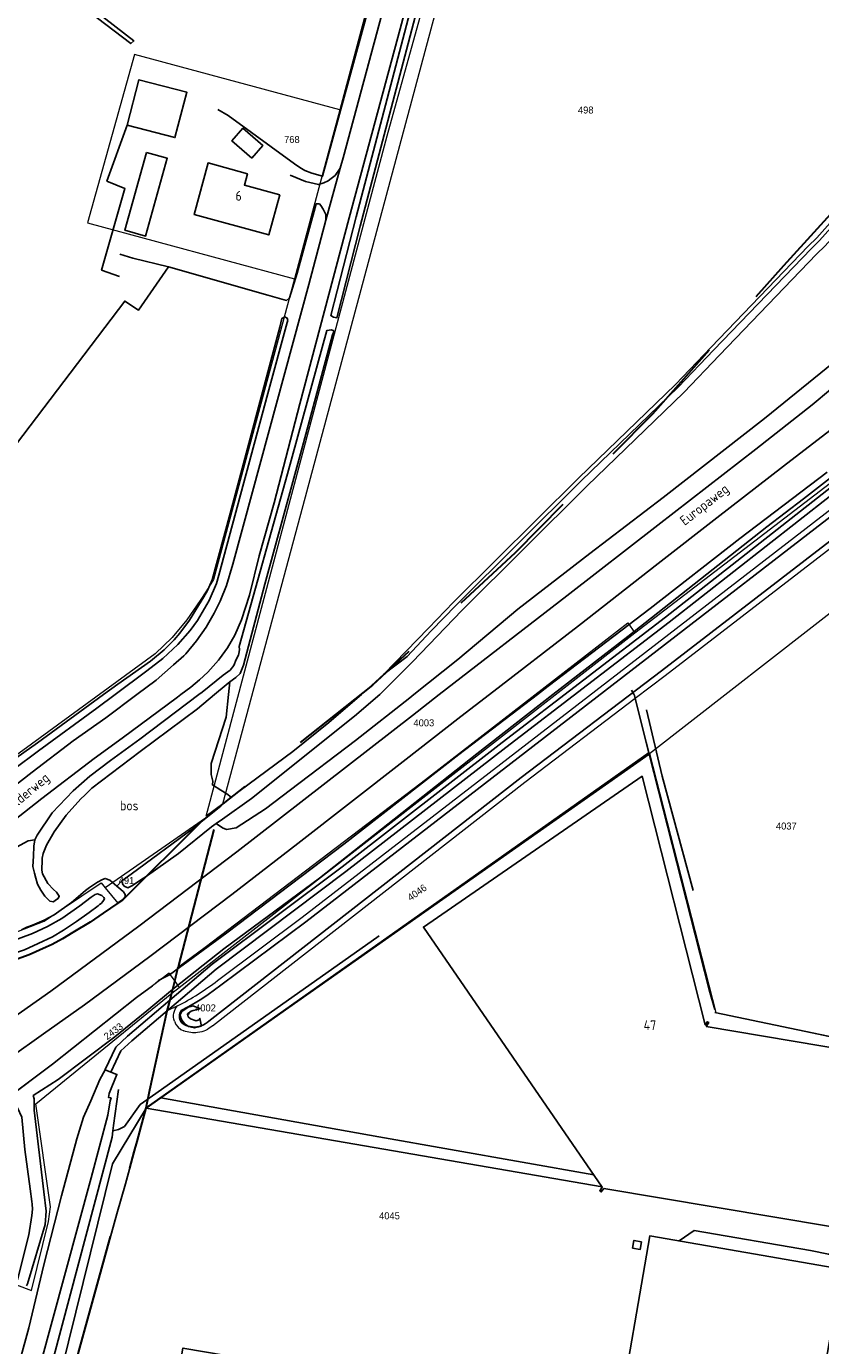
# Model space of a CAD drawing. Header units: metres. Extents: x 233829 to 239427, y 444283 to 448222.
# Tile 124 of 171: x 237252 to 237457, y 446332 to 446672. Entities that reach past the tile are written whole.
import ezdxf
from ezdxf.enums import TextEntityAlignment as Align

# ---------------------------------------------------------------- set-up
doc = ezdxf.new("R2010")
doc.units = ezdxf.units.M
doc.header["$MEASUREMENT"] = 0
doc.linetypes.add('DGN3', pattern=[54.868356, 36.578904, -18.289452])
for name, color, linetype in [('BIJGEBOUW', 4, 'Continuous'), ('CULTUURAANDUIDING', 253, 'Continuous'), ('DAKRAND-BYG', 4, 'Continuous'), ('Goud-kadastrale grenzen', 13, 'Continuous'), ('HEK', 253, 'Continuous'), ('HOOFDGEBOUW', 4, 'Continuous'), ('HOUTWAL', 253, 'Continuous'), ('HUISNUMMER', 253, 'Continuous'), ('INSTEEKSLOOT', 153, 'Continuous'), ('KANTVERH', 253, 'Continuous'), ('KUNSTWERK', 253, 'Continuous'), ('MIDSLTGREPPEL', 253, 'Continuous'), ('OVERIGEAFSCH', 253, 'Continuous'), ('OVLIJNOBJ', 253, 'Continuous'), ('RASTER', 253, 'Continuous'), ('STRAATNAAM', 253, 'Continuous')]:
    doc.layers.add(name, color=color, linetype=linetype)
for name, color, linetype, lineweight in [('G01 kadestrale perceelsgrens', 73, 'Continuous', 0), ('G02 kadestrale sectiegrens', 73, 'DGN3', 30), ('Z01 perceelnummer', 73, 'Continuous', 13)]:
    doc.layers.add(name, color=color, linetype=linetype, lineweight=lineweight)
doc.styles.get("Standard").update_dxf_attribs({"font": 'iso.shx'})
doc.styles.add('Styledgn001', font='dgn001.shx')

# ---------------------------------------------------------------- blocks, each defined once
blk = doc.blocks.new('A$C1532452F')
at = {"layer": 'G01 kadestrale perceelsgrens'}
for p, q in [((237349.522, 446711.994), (237333.112, 446650.77)), ((237413.031, 446484.813), (237503.169, 446554.943)), ((237291.676, 446424.523), (237409.247, 446515.964)), ((237412.968, 446485.056), (237409.37, 446499.068)), ((237412.968, 446485.056), (237283.208, 446393.454)), ((237413.031, 446484.813), (237412.968, 446485.056)), ((237302.952, 446471.819), (237298.636, 446468.677)), ((237298.486, 446468.112), (237272.617, 446450.198)), ((237272.617, 446450.198), (237275.877, 446446.233)), ((237289.141, 446428.152), (237284.824, 446424.881)), ((237289.777, 446423.046), (237291.676, 446424.523)), ((237291.257, 446419.77), (237288.634, 446418.471))]:
    blk.add_line(p, q, dxfattribs=at)
at = {"layer": 'G01 kadestrale perceelsgrens', "flags": 128}
for points in [[(237298.636, 446468.677), (237345.325, 446644.107), (237377.951, 446761.468), (237378.255, 446762.562), (237388.417, 446801.289), (237387.371, 446801.612), (237397.56, 446838.101), (237398.92, 446837.744), (237399.125, 446838.566), (237420.178, 446923.136), (237431.221, 446962.001), (237433.951, 446968.212), (237440.267, 446982.58)], [(237302.952, 446471.819), (237323.079, 446546.571), (237359.171, 446681.037), (237358.689, 446681.167), (237363.041, 446697.327), (237380.099, 446760.749)], [(237409.247, 446515.964), (237597.61, 446660.233), (237637.024, 446691.07), (237664.042, 446711.618)], [(237301.562, 446426.287), (237323.452, 446442.61), (237493.769, 446574.048), (237578.126, 446639.122), (237608.703, 446662.274), (237661.512, 446702.196)], [(237409.37, 446499.068), (237417.107, 446504.948), (237510.035, 446576.49), (237541.902, 446601.052), (237583.264, 446633.066), (237623.044, 446663.773), (237662.978, 446694.399), (237674.707, 446701.407)], [(237333.112, 446650.77), (237280.151, 446665.068), (237268.047, 446621.645), (237321.425, 446607.224)], [(237333.112, 446650.77), (237327.733, 446630.701), (237321.425, 446607.224)], [(237321.425, 446607.224), (237300.586, 446529.659), (237298.76, 446526.732), (237297.15, 446524.293), (237293.629, 446519.318), (237289.879, 446514.693), (237285.468, 446510.519), (237210.742, 446456.045)], [(237291.527, 446429.834), (237298.434, 446434.924), (237354.134, 446477.225), (237407.453, 446518.503), (237409.247, 446515.964)], [(237300.275, 446414.635), (237380.868, 446477.407), (237409.37, 446499.068)], [(237413.031, 446484.813), (237430.17, 446418.07), (237471.671, 446409.243)], [(237221.296, 446434.882), (237224.985, 446440.763), (237235.851, 446436.305), (237244.659, 446436.904), (237256.868, 446441.563), (237271.577, 446451.464), (237272.617, 446450.198)], [(237289.141, 446428.152), (237289.401, 446427.729), (237290.058, 446426.803), (237290.545, 446426.118)], [(237290.545, 446426.118), (237290.902, 446425.614), (237291.426, 446424.875), (237291.676, 446424.523)], [(237284.824, 446424.881), (237280.678, 446421.88), (237258.984, 446404.731), (237249.044, 446397.291)], [(237249.696, 446347.804), (237253.612, 446346.403), (237258.016, 446364.13), (237258.462, 446367.938), (237254.674, 446394.502), (237289.777, 446423.046)], [(237290.449, 446415.799), (237290.851, 446414.943), (237291.44, 446414.227), (237292.151, 446413.676), (237292.921, 446413.309)]]:
    blk.add_lwpolyline(points, dxfattribs=at)
for points in [[(237290.449, 446415.799, -0.2670859), (237291.257, 446419.77)], [(237296.459, 446412.854, -0.1230244), (237292.921, 446413.309)], [(237300.275, 446414.635, -0.1561597), (237296.459, 446412.854)]]:
    blk.add_lwpolyline(points, format="xyb", dxfattribs=at)
at = {"layer": 'G01 kadestrale perceelsgrens'}
blk.add_ellipse((237265.192, 446472.391), major_axis=(26.065, -52.621), ratio=1, start_param=0, end_param=0.2080084, dxfattribs=at)
at = {"layer": 'G02 kadestrale sectiegrens'}
for p, q in [((237291.527, 446429.834), (237302.338, 446471.28)), ((237302.338, 446471.28), (237298.486, 446468.112)), ((237302.952, 446471.819), (237302.338, 446471.28)), ((237297.652, 446467.426), (237277.08, 446447.047)), ((237298.486, 446468.112), (237297.652, 446467.426)), ((237277.08, 446447.047), (237275.877, 446446.233)), ((237290.545, 446426.118), (237291.462, 446429.786)), ((237291.462, 446429.786), (237291.527, 446429.834)), ((237289.777, 446423.046), (237290.545, 446426.118)), ((237288.634, 446418.471), (237289.076, 446420.238)), ((237280.848, 446384.769), (237283.208, 446393.454)), ((237280.12, 446382.098), (237280.848, 446384.769))]:
    blk.add_line(p, q, dxfattribs=at)
at = {"layer": 'G02 kadestrale sectiegrens', "flags": 128}
for points in [[(237543.234, 446706.541), (237517.64, 446683.516), (237481.725, 446648.027), (237447.623, 446610.572), (237413.854, 446572.336), (237378.366, 446536.596), (237341.549, 446502.43), (237302.952, 446471.819)], [(237275.877, 446446.233), (237272.085, 446443.666), (237268.737, 446441.366), (237264.291, 446438.711), (237261.587, 446437.077), (237258.902, 446435.558), (237257.407, 446434.869), (237252.967, 446432.881), (237248.969, 446431.416), (237244.795, 446430.409), (237241.065, 446429.85), (237237.037, 446429.74), (237232.984, 446430.377)], [(237289.076, 446420.238), (237289.104, 446420.351), (237289.777, 446423.046)], [(237283.208, 446393.454), (237284.104, 446398.095), (237288.634, 446418.471)], [(237264.28, 446325.059), (237275.631, 446366.18), (237277.874, 446373.859), (237280.12, 446382.098)]]:
    blk.add_lwpolyline(points, dxfattribs=at)
at = {"layer": 'G01 kadestrale perceelsgrens', "style": 'Styledgn001'}
for s, rotation, p in [('4046', 35.09582, (237353.066, 446448.988)), ('2433', 36.62819, (237274.711, 446413.206))]:
    blk.add_text(s, height=1.8, rotation=rotation, dxfattribs=at).set_placement(p, align=Align.MIDDLE_CENTER)
at = {"layer": 'Z01 perceelnummer', "linetype": 'Continuous', "lineweight": 13, "style": 'Styledgn001'}
for s, p in [('498', (237396.595, 446650.728)), ('768', (237320.774, 446643.123)), ('4003', (237354.822, 446492.731)), ('4037', (237448.348, 446466.121)), ('491', (237278.092, 446452.087)), ('4002', (237298.485, 446419.228)), ('4045', (237345.955, 446365.634))]:
    blk.add_text(s, height=1.8, dxfattribs=at).set_placement(p, align=Align.MIDDLE_CENTER)

msp = doc.modelspace()

# ---------------------------------------------------------------- linework, layer by layer
at = {"layer": 'BIJGEBOUW'}
msp.add_lwpolyline([(237411.01, 446358.93), (237410.67, 446356.97), (237408.7, 446357.3), (237409.04, 446359.28), (237411.01, 446358.93)], dxfattribs=at)
at = {"layer": 'DAKRAND-BYG'}
for points in [[(237278.24, 446646.86), (237290.6, 446643.6), (237293.68, 446655.29), (237281.32, 446658.55), (237278.24, 446646.86)], [(237310.41, 446638.32), (237305.29, 446642.75), (237308.12, 446646.02), (237313.24, 446641.58), (237310.41, 446638.32)], [(237283.27, 446639.78), (237277.67, 446619.72), (237283.01, 446618.23), (237288.61, 446638.29), (237283.27, 446639.78)]]:
    msp.add_lwpolyline(points, dxfattribs=at)
at = {"layer": 'HEK'}
for points in [[(237278.24, 446646.86), (237273.07, 446632.42), (237277.71, 446630.53), (237271.67, 446609.46), (237276.27, 446607.77)], [(237465.16, 446328.67), (237461.06, 446279.04), (237460.75, 446276.21), (237459.92, 446273.52), (237454.59, 446257.46), (237411.33, 446264.92), (237408.54, 446265.4), (237367.8, 446272.71), (237291.43, 446285.89), (237252.92, 446292.78), (237260.7, 446323.29), (237261.26, 446325.51), (237274.48, 446379.05), (237283.19, 446393.36), (237286.98, 446396.03), (237320.02, 446419.3), (237377.68, 446459.93), (237412.98, 446484.63), (237409.05, 446500), (237409.02, 446500.1), (237408.42, 446501.19)], [(237412.98, 446484.63), (237428.47, 446423.87), (237429.9, 446418.86)], [(237429.88, 446418.07), (237464.95, 446410.72), (237471.68, 446409.3)], [(237286.98, 446396.03), (237343.25, 446386.03), (237398.7, 446376.18)]]:
    msp.add_lwpolyline(points, dxfattribs=at)
at = {"layer": 'HOOFDGEBOUW'}
msp.add_line((237467.33, 446407.78), (237427.71, 446414.44), dxfattribs=at)
for points in [[(237317.63, 446628.88), (237314.8, 446618.51), (237295.53, 446623.77), (237299.16, 446637.08), (237309.31, 446634.3), (237308.51, 446631.37), (237317.63, 446628.88)], [(237427.71, 446414.44), (237428.33, 446415.43), (237427.96, 446415.66), (237427.44, 446414.83), (237411.18, 446478.95), (237354.72, 446440.09), (237400.86, 446373.04), (237400.22, 446372.09), (237400.61, 446371.8), (237401.3, 446372.71), (237459.79, 446362.88), (237467.33, 446407.78)], [(237392.33, 446313.28), (237404.58, 446311.16), (237413.1, 446360.45), (237462.71, 446351.88), (237447.33, 446262.88), (237286.65, 446290.64), (237289.82, 446308.96), (237288.81, 446309.15), (237292.68, 446331.54), (237303.83, 446329.59), (237303.66, 446328.64), (237392.33, 446313.28)]]:
    msp.add_lwpolyline(points, dxfattribs=at)
at = {"layer": 'HOUTWAL'}
msp.add_lwpolyline([(237344.51, 446505.27), (237355.99, 446517.11), (237362.48, 446523.8), (237394.73, 446555.82), (237419.73, 446579.93), (237428.94, 446589.56), (237454.02, 446615.64), (237456.22, 446617.78), (237470.09, 446633.3), (237473.63, 446637.57), (237490.34, 446655.18), (237495.25, 446660.37), (237511.2, 446677.99), (237526.5, 446692.51), (237542.25, 446706.89), (237544.14, 446708.09), (237542.35, 446707.71), (237541.37, 446707.93)], dxfattribs=at)
at = {"layer": 'INSTEEKSLOOT'}
for points in [[(237343.51, 446500), (237344.84, 446501.37), (237351.92, 446508.42), (237364.6, 446521.68), (237396.87, 446553.72), (237421.9, 446577.86), (237431.1, 446587.48), (237456.15, 446613.53), (237458.39, 446615.7), (237472.36, 446631.34), (237475.87, 446635.57), (237492.51, 446653.11), (237497.44, 446658.32), (237513.35, 446675.89), (237528.55, 446690.31), (237544.08, 446704.5), (237545.91, 446705.66), (237546.54, 446706.18)], [(237344.51, 446505.27), (237350.51, 446509.84), (237356.7, 446516.41), (237363.17, 446523.08), (237395.45, 446555.13), (237420.45, 446579.24), (237429.66, 446588.86), (237454.73, 446614.94), (237456.94, 446617.09), (237470.84, 446632.64), (237474.38, 446636.9), (237491.06, 446654.49), (237495.98, 446659.68), (237511.92, 446677.29), (237527.18, 446691.78), (237542.86, 446706.09), (237542.96, 446706.16)], [(237299.35, 446415.82), (237379.96, 446478.6), (237416.16, 446506.11), (237509.38, 446577.88), (237541.13, 446602.35), (237582.46, 446634.34), (237622.11, 446664.95), (237662.14, 446695.64), (237673.94, 446702.7)], [(237302.46, 446425.09), (237324.37, 446441.43), (237381.04, 446485.16), (237494.68, 446572.86), (237579.07, 446637.95), (237609.41, 446660.93), (237654.27, 446694.84), (237662.42, 446701)], [(237250.3, 446691.62), (237280.01, 446668.56), (237279.19, 446667.84), (237259.86, 446682.64)], [(237356.32, 446689.32), (237355.48, 446689.63), (237354.93, 446689.44), (237354.56, 446689.03), (237351.21, 446675.86), (237337.36, 446623.22), (237330.83, 446597.73), (237331.53, 446597.36), (237332.4, 446597.15), (237338.38, 446620.77), (237352.62, 446674.78), (237356.32, 446689.32)], [(237319.71, 446596.46), (237319.59, 446597.08), (237318.96, 446597.4), (237318.21, 446597.01), (237317.7, 446594.71), (237304.82, 446546.72), (237300.2, 446529.59), (237299.02, 446526.83), (237298.09, 446525.22), (237294.37, 446519.23), (237291.83, 446515.81), (237290.38, 446514.13), (237287.79, 446511.53), (237284.27, 446508.67), (237275.9, 446502.74), (237272.15, 446500), (237255.14, 446487.57), (237240.93, 446477.6)], [(237275.15, 446500), (237283.35, 446506.12), (237287.5, 446509.33), (237291.32, 446512.89), (237294.51, 446516.55), (237296.39, 446519.13), (237299.44, 446524.3), (237301.36, 446528.69), (237301.93, 446530.78), (237314.54, 446577.65), (237319.59, 446595.91), (237319.71, 446596.46)], [(237306.41, 446509.03), (237306.96, 446510.16), (237307.17, 446511.03), (237307.22, 446511.67), (237307.17, 446512.42), (237319.62, 446556.94), (237329.79, 446593.85), (237330.96, 446594.03), (237331.59, 446593.76), (237331.48, 446593.35), (237331.27, 446592.79), (237323.75, 446564.88), (237313.8, 446528.45), (237308.32, 446507.59), (237307.39, 446505.42)], [(237481.08, 446572.46), (237452.77, 446550.52), (237443.3, 446543.24), (237407.42, 446515.02), (237388.11, 446500), (237368.48, 446484.73), (237327.88, 446452.64), (237303.21, 446434.48), (237290.53, 446424.43), (237283.35, 446418.47), (237275.08, 446411.74), (237260.51, 446400.75), (237254.06, 446396.63), (237254.25, 446395.79), (237254.28, 446392.83), (237256.78, 446371.85), (237257.39, 446366.8), (237257.09, 446363.35), (237252.55, 446348.09), (237252.26, 446347.57)], [(237458.86, 446557.36), (237436.39, 446540.22), (237413.18, 446522.21), (237386.94, 446502.16), (237384.12, 446500), (237363.88, 446484.54), (237334.16, 446461.48), (237304.02, 446438.55), (237289.22, 446427.78), (237287.79, 446427.04), (237286.39, 446426.26), (237284.82, 446424.88), (237280.68, 446421.88), (237258.98, 446404.73), (237246.51, 446395.4), (237242.19, 446391.53), (237237.99, 446388.67), (237208.17, 446370.5), (237171.15, 446349.36), (237147.84, 446337.56), (237145.04, 446336.03), (237142.6, 446334.87), (237141.97, 446334.18)], [(237254.74, 446452.72), (237254.4, 446453.98), (237253.95, 446455.67), (237254.11, 446458.34), (237254.23, 446460.9), (237254.43, 446462.55), (237255.08, 446463.81), (237258.91, 446469.56), (237264.3, 446475.16), (237268.64, 446478.97), (237273.98, 446483), (237281.56, 446488.54), (237290.76, 446495.45), (237296.79, 446500), (237297.62, 446500.63), (237303.08, 446505.03), (237304.82, 446506.28), (237305.8, 446507.47), (237306.41, 446509.03)], [(237307.39, 446505.42), (237306.34, 446504.41), (237304.8, 446503.27), (237303.82, 446502.55), (237300.78, 446500), (237296.41, 446496.34), (237281.63, 446485.35), (237269.14, 446475.85), (237267.33, 446474.1), (237266.34, 446473.11), (237262.56, 446468.92), (237259.42, 446464.59), (237257.5, 446461.18), (237256.64, 446459.08), (237256.35, 446457.8), (237256.3, 446456.57), (237256.29, 446455.59), (237256.23, 446454.74), (237256.47, 446453.84), (237257.79, 446451.29), (237259.25, 446449.76), (237260.02, 446449.06), (237260.41, 446448.53), (237260.74, 446448.03), (237260.46, 446447.46), (237259.8, 446446.99), (237259.25, 446446.59), (237258.35, 446446.77), (237257.06, 446448.08), (237255.97, 446449.6), (237255.16, 446451.11), (237254.74, 446452.72)], [(237344.51, 446505.27), (237340.22, 446501.3), (237338.7, 446500), (237330.31, 446492.79), (237321.01, 446485.38), (237305.11, 446473.56), (237295.39, 446465.57), (237279.31, 446453.72), (237277.76, 446452.61), (237276.91, 446451.97), (237277.09, 446451.19), (237277.52, 446450.6), (237278.42, 446450.23), (237279.48, 446450.71), (237280.96, 446451.62), (237282.05, 446452.38), (237282.93, 446452.93), (237291.49, 446459.07), (237300.04, 446465.95), (237301.24, 446466.8), (237302.85, 446467.93), (237310.38, 446473.18), (237336.9, 446494.48), (237343.51, 446500)], [(237242.38, 446475.89), (237255.39, 446485.52), (237270.43, 446496.47), (237275.15, 446500)], [(237245.44, 446432.35), (237248.97, 446433.3), (237251.76, 446434.24), (237255.34, 446435.86), (237259.04, 446437.57), (237261.87, 446439.24), (237265.22, 446441.5), (237268.46, 446443.84), (237270.77, 446445.53), (237271.16, 446445.88), (237271.58, 446446.18), (237272.03, 446446.69), (237272.35, 446447.17), (237272.39, 446447.43)], [(237272.39, 446447.43), (237272.25, 446447.66), (237271.73, 446448.25), (237270.64, 446448.62), (237270, 446448.49), (237268.95, 446447.74), (237266.09, 446445.59), (237261.41, 446442.3), (237257.76, 446440.24), (237253.86, 446438.39), (237248.53, 446436.4)], [(237292.25, 446418.59), (237294.04, 446419.53), (237295.8, 446420.52), (237297.52, 446421.58), (237299.2, 446422.69), (237300.85, 446423.86), (237302.46, 446425.09)], [(237292.25, 446418.59), (237292.03, 446418.25), (237291.87, 446417.87), (237291.77, 446417.48), (237291.74, 446417.08), (237291.77, 446416.67), (237291.87, 446416.28)], [(237291.87, 446416.28), (237292.12, 446415.76), (237292.49, 446415.31), (237292.95, 446414.96), (237293.47, 446414.71)], [(237296.28, 446414.34), (237296.85, 446414.45), (237297.4, 446414.61), (237297.94, 446414.84), (237298.44, 446415.11), (237298.92, 446415.44), (237299.35, 446415.82)], [(237293.47, 446414.71), (237294.01, 446414.52), (237294.57, 446414.4), (237295.14, 446414.32), (237295.71, 446414.3), (237296.28, 446414.34)], [(237253.68, 446369.3), (237253.24, 446372.58), (237251.85, 446382.74), (237251.06, 446391.03), (237249.96, 446393.48), (237248.46, 446393.6), (237246.56, 446392.24), (237242.93, 446388.87), (237238.66, 446385.47), (237227.74, 446378.73), (237201.02, 446362.89), (237172.9, 446347.2), (237150.53, 446335.76), (237152.9, 446330.08), (237160.83, 446310.86), (237165.73, 446300.29), (237166.59, 446299.42), (237167.06, 446298.97), (237167.71, 446298.67)], [(237249.97, 446349.15), (237252.87, 446360.72), (237253.65, 446365.68), (237253.83, 446367.36), (237253.72, 446368.61), (237253.68, 446369.3)]]:
    msp.add_lwpolyline(points, dxfattribs=at)
at = {"layer": 'KANTVERH'}
for points in [[(237333.23, 446635.74), (237333.98, 446638.42), (237347.3, 446687.92), (237351.61, 446703.74), (237355.57, 446718.65), (237359.69, 446734.45), (237369.08, 446768.96), (237379.99, 446809.78), (237394.24, 446862.26), (237397.45, 446874.31)], [(237302.1, 446509.25), (237304.19, 446512.05), (237306.07, 446515.31), (237307.76, 446519.3), (237309.8, 446525.67), (237312.3, 446535.77), (237316.23, 446549.45), (237322.8, 446575.01), (237335.58, 446622.92), (237348.74, 446671.66), (237358.44, 446708.15), (237372.19, 446758.47), (237382.03, 446795.37), (237383.89, 446801.35), (237384.13, 446801.55), (237385.82, 446807.76), (237385.72, 446808.1), (237389.96, 446823.69), (237390.67, 446823.98)], [(237691.663, 446719.286), (237686.92, 446718.23), (237679.6, 446715.89), (237672.3, 446712.52), (237665.94, 446709.04), (237662.7, 446707.17), (237658.89, 446704.65), (237642.08, 446692.56), (237625.52, 446679.73), (237589.01, 446652.24), (237542.99, 446617.32), (237500.73, 446585.05), (237458.8, 446552.59), (237417.18, 446519.97), (237375.03, 446487.64), (237333.73, 446455.63), (237300.21, 446430.49), (237278.38, 446411.91), (237275.37, 446409.14), (237272.63, 446403.37)], [(237692.012, 446717.725), (237687.34, 446716.68), (237680.18, 446714.4), (237673.01, 446711.09), (237666.74, 446707.65), (237663.53, 446705.81), (237659.8, 446703.34), (237643.04, 446691.28), (237626.52, 446678.48), (237590.11, 446651.07), (237543.96, 446616.05), (237501.63, 446583.72), (237459.81, 446551.35), (237418.11, 446518.66), (237375.96, 446486.34), (237334.71, 446454.37), (237301.2, 446429.23), (237279.45, 446410.72), (237276.68, 446408.17), (237274.07, 446402.68)], [(237320.33, 446633.91), (237324.25, 446632.31), (237327.6, 446631.52), (237329.05, 446631.92), (237330.14, 446632.43), (237330.88, 446633.06), (237331.98, 446633.85), (237333.23, 446635.74), (237329.5, 446622.33)], [(237303.87, 446528.14), (237305.55, 446533.66), (237310.59, 446552.32), (237325.16, 446605.78), (237329.5, 446622.33), (237329.53, 446623.75), (237328.84, 446625.17), (237328.22, 446626.08), (237327.9, 446626.56), (237327.01, 446626.56)], [(237120.53, 446341.02), (237129.22, 446345.3), (237139.41, 446350.55), (237167.98, 446366.08), (237190.06, 446378.84), (237211.73, 446392.08), (237230.13, 446403.96), (237243.39, 446412.91), (237258.57, 446423.54), (237281.29, 446440.3), (237306.54, 446459.49), (237351.88, 446494.65), (237358.8, 446500), (237391.74, 446525.5), (237415.21, 446543.66), (237440.52, 446563.3), (237455.02, 446574.72), (237459.79, 446578.68)], [(237123.92, 446333.8), (237132.09, 446338.09), (237136.92, 446340.54), (237148.12, 446346.23), (237163.9, 446354.88), (237189.02, 446368.95), (237228.61, 446393.45), (237248.03, 446406.34), (237256.7, 446412.58), (237267.26, 446420.03), (237284.16, 446432.49), (237305.26, 446448.47), (237322.28, 446461.65), (237349.5, 446482.74), (237364.4, 446494.33), (237371.74, 446500), (237394.73, 446517.77), (237415.29, 446533.77), (237430.4, 446545.56), (237447.6, 446558.87), (237465.19, 446572.38)], [(237247.52, 446475.13), (237253.79, 446480.04), (237264.38, 446488.1), (237272.74, 446494), (237280.76, 446500), (237285.78, 446503.76), (237290.27, 446507.67), (237292.93, 446510.01), (237293.43, 446510.53), (237296.2, 446513.89), (237298.64, 446517.4), (237300.71, 446521.03), (237302.29, 446524.13), (237303.87, 446528.14)], [(237246.07, 446465.27), (237256.24, 446473.25), (237269.77, 446483.5), (237276.95, 446488.78), (237291.22, 446499.35), (237292.12, 446500), (237294.74, 446501.91), (237296.96, 446503.8), (237299.08, 446505.81), (237301.85, 446508.89), (237302.1, 446509.25)], [(237297.42, 446414.54), (237297.03, 446416.5), (237296.84, 446416.13), (237296.05, 446415.92), (237294.65, 446416.4), (237294.04, 446416.9), (237293.81, 446417.66), (237294.2, 446417.99), (237294.44, 446418.16), (237294.79, 446418.39), (237295.31, 446418.58), (237296.19, 446418.7), (237297.04, 446419.08), (237295.22, 446419.77), (237294.71, 446419.63), (237294.03, 446419.45), (237292.38, 446418.34), (237291.94, 446417.41), (237292.04, 446417), (237292.18, 446416.44), (237292.61, 446415.73), (237293.27, 446415.03), (237294.13, 446414.47), (237295.65, 446414.06), (237297.42, 446414.54)], [(237274.07, 446402.68), (237272.58, 446403.26), (237271.2, 446400.79), (237268.93, 446395.25), (237267.02, 446391.05), (237265.32, 446385.49), (237261.33, 446370.78), (237256.79, 446352.99), (237252.9, 446336.72), (237246.69, 446314.12), (237241.3, 446294.09), (237239.62, 446287.73), (237225.28, 446234.42), (237217.2, 446204.91), (237207.64, 446169.3), (237204.06, 446153.89), (237203.8, 446149.9), (237204.51, 446142.47), (237204.75, 446127.96), (237204.36, 446101.65), (237204.13, 446074.08), (237203.21, 446054.37), (237201.38, 446034.5), (237198.74, 446025.19)], [(237255.78, 446326.8), (237269.02, 446375.46), (237273.31, 446391.61), (237273.92, 446395.26), (237274.11, 446396.04), (237273.42, 446396.15), (237273.64, 446397.18), (237275.61, 446402.09), (237274.07, 446402.68)], [(237222.64, 446203.78), (237224.42, 446210.09), (237224.38, 446210.34), (237228.01, 446223.9), (237236.42, 446256.05), (237242.92, 446279.5), (237244.27, 446284.59), (237246.33, 446293.13), (237255.13, 446324.65), (237255.78, 446326.8), (237258.79, 446325.96), (237261.26, 446325.51), (237263.77, 446325.1), (237264.28, 446325.06), (237275.63, 446366.18), (237277.87, 446373.86), (237283.19, 446393.36), (237400.83, 446373.08)], [(237459.79, 446362.88), (237465.78, 446361.53), (237467.25, 446361.36), (237467.82, 446361.29), (237466.8, 446350.02), (237464.98, 446352.34), (237464.21, 446353.24), (237462.66, 446354.47), (237459.2, 446355.71), (237454.57, 446356.65), (237424.54, 446361.86), (237420.66, 446359.15)]]:
    msp.add_lwpolyline(points, dxfattribs=at)
at = {"layer": 'KUNSTWERK'}
msp.add_lwpolyline([(237293.73, 446417.65), (237293.94, 446417.54), (237294.29, 446417.8), (237294.12, 446418.01)], dxfattribs=at)
at = {"layer": 'MIDSLTGREPPEL'}
for points in [[(237412.3, 446496.1), (237416.28, 446478.96), (237424.33, 446449.53)], [(237274.57, 446387.58), (237276.01, 446387.85), (237277.58, 446388.69), (237281.65, 446394.32), (237285.68, 446397.2), (237343.28, 446437.85)], [(237276, 446398.18), (237274.72, 446388.9), (237274.57, 446387.58)], [(237274.57, 446387.58), (237274.38, 446385.93), (237259.04, 446328.05)]]:
    msp.add_lwpolyline(points, dxfattribs=at)
at = {"layer": 'OVERIGEAFSCH'}
for points in [[(237251.02, 446439.39), (237252.35, 446440.04), (237253.87, 446440.54), (237256.85, 446441.86), (237259.46, 446443.2), (237263.94, 446446.42), (237267.5, 446449.48), (237268.56, 446450.24), (237269.6, 446450.96), (237270.6, 446451.63), (237271.89, 446452.35), (237272.62, 446452.62), (237273.8, 446452.14), (237275.65, 446450.59), (237276.64, 446449.76)], [(237276.64, 446449.76), (237277.34, 446449.14), (237277.76, 446448.48), (237277.73, 446447.89), (237277.34, 446447.33), (237277.08, 446447.05)], [(237221.66, 446435.39), (237222.01, 446434.94), (237222.54, 446434.51), (237224.54, 446433.44), (237228.92, 446431.59), (237232.98, 446430.38), (237237.04, 446429.74), (237241.07, 446429.85), (237244.8, 446430.41), (237248.97, 446431.42), (237252.97, 446432.88), (237257.41, 446434.87), (237258.9, 446435.56), (237261.59, 446437.08), (237264.29, 446438.71), (237268.74, 446441.37), (237272.08, 446443.67), (237277.08, 446447.05)]]:
    msp.add_lwpolyline(points, dxfattribs=at)
at = {"layer": 'OVLIJNOBJ'}
msp.add_line((237275.65, 446450.59), (237276.91, 446451.97), dxfattribs=at)
for points in [[(237301.24, 446466.8), (237302.85, 446465.69), (237303.88, 446465.26), (237306.37, 446465.69), (237313.95, 446470.59), (237320.45, 446475.46), (237337.23, 446488.16), (237351.24, 446499.19), (237352.25, 446500), (237363.57, 446509.1), (237379.04, 446522.05), (237397.69, 446536.4), (237416.54, 446550.86), (237442.72, 446571.18), (237466.76, 446590.66)], [(237305.11, 446473.56), (237304.03, 446474.39), (237302.44, 446475.37), (237300.27, 446476.72), (237300.39, 446477.72), (237299.91, 446479.39), (237299.93, 446482.24), (237303.85, 446494.18), (237304.46, 446500), (237304.8, 446503.27)], [(237225.91, 446441.01), (237228.48, 446444.82), (237237.11, 446452.28), (237245.97, 446458.59), (237252.71, 446462.28), (237254.43, 446462.55)]]:
    msp.add_lwpolyline(points, dxfattribs=at)
at = {"layer": 'RASTER'}
for points in [[(237240.55, 446795.21), (237277.27, 446766.93), (237280.6, 446764.09), (237340.31, 446718.81), (237347.39, 446713.19), (237349.54, 446709.88), (237328.71, 446633.67), (237325.89, 446634.43), (237324.08, 446635.15), (237322.79, 446635.88), (237321.46, 446636.84), (237304.32, 446649.33), (237301.63, 446650.84)], [(237276.38, 446613.59), (237279.75, 446612.54), (237288.91, 446610.27), (237314.61, 446602.95), (237319.39, 446601.63), (237320.13, 446602.3), (237322.12, 446608.67), (237327.01, 446626.56)], [(237186.67, 446480.18), (237188.31, 446482.41), (237201.31, 446500), (237220.21, 446525.56), (237246.21, 446560.01), (237277.67, 446601.48), (237281.2, 446599.14), (237288.91, 446610.27)]]:
    msp.add_lwpolyline(points, dxfattribs=at)

# ---------------------------------------------------------------- block references
at = {"layer": 'Goud-kadastrale grenzen', "linetype": 'Continuous'}
msp.add_blockref('A$C1532452F', (0, 0), dxfattribs=at)

# ---------------------------------------------------------------- texts
at = {"layer": 'CULTUURAANDUIDING'}
msp.add_text('bos', height=2.5, dxfattribs=at).set_placement((237276.41, 446470.16))
at = {"layer": 'HUISNUMMER'}
for s, p in [('6', (237306.22, 446627.35)), ('47', (237411.53, 446413.54))]:
    msp.add_text(s, height=2.5, dxfattribs=at).set_placement(p)
at = {"layer": 'STRAATNAAM'}
for s, rotation, p in [('Europaweg', 38.0058, (237422.14, 446543.47)), ('Oude Lievelderweg', 39.5193, (237238.25, 446461.45))]:
    msp.add_text(s, height=2.5, rotation=rotation, dxfattribs=at).set_placement(p)

doc.saveas('drawing.dxf')
